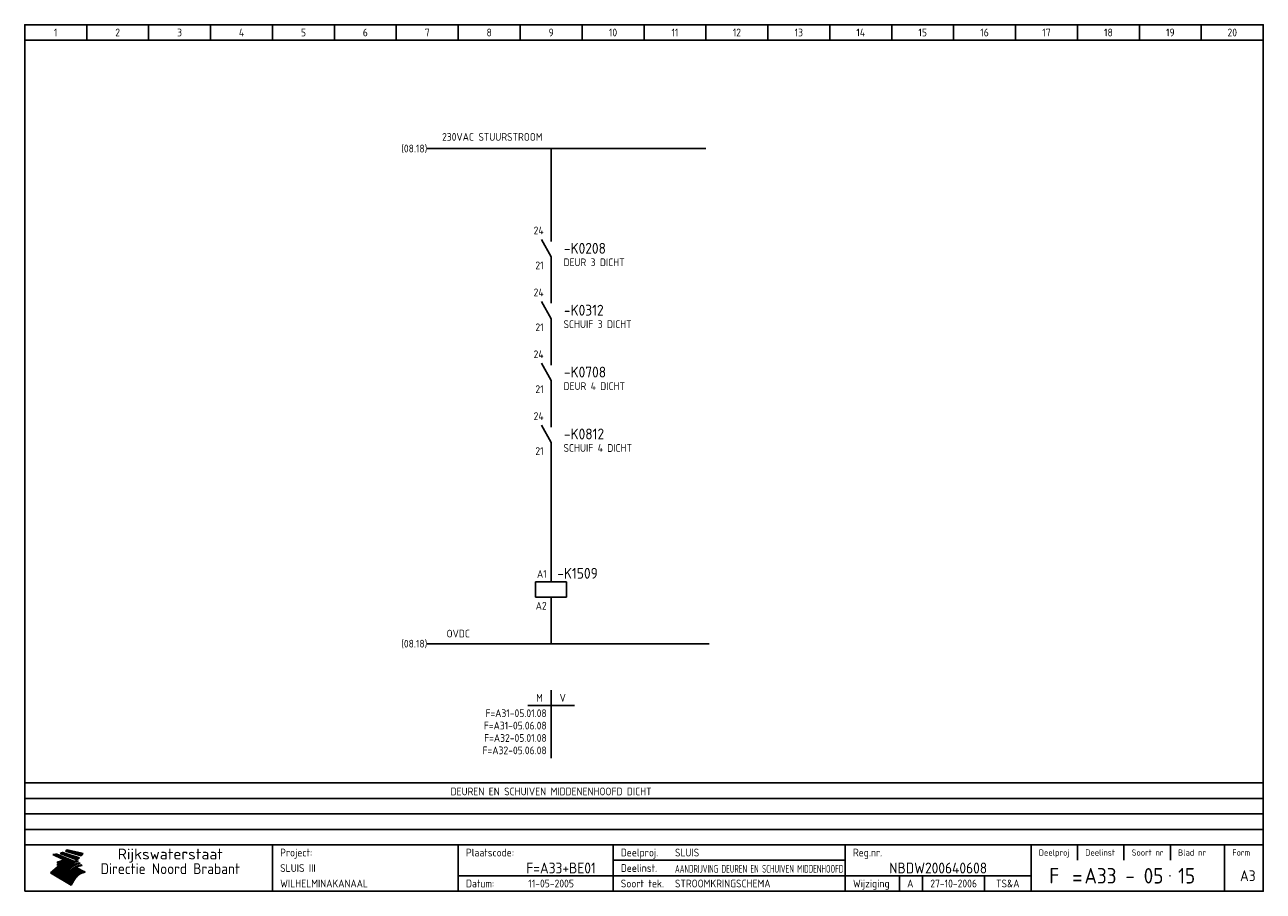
# Model space of a CAD drawing. Extents: x 10 to 410, y 10 to 290.
import ezdxf
from ezdxf.enums import TextEntityAlignment as Align

# ---------------------------------------------------------------- set-up
doc = ezdxf.new("R2010")
doc.units = 0
doc.header["$MEASUREMENT"] = 0
doc.header["$PDMODE"] = 1
for name, color, linetype in [('0-25', 7, 'CONTINUOUS'), ('0-35', 2, 'CONTINUOUS'), ('0-50', 3, 'CONTINUOUS'), ('B-25', 7, 'CONTINUOUS'), ('B-35', 2, 'CONTINUOUS'), ('S-25', 7, 'CONTINUOUS')]:
    doc.layers.add(name, color=color, linetype=linetype)
doc.styles.add('ISO', font='iso.shx')
doc.styles.get("Standard").update_dxf_attribs({"font": 'iso.shx'})

# ---------------------------------------------------------------- blocks, each defined once
blk = doc.blocks.new('KADERA3')
at = {"layer": '0-25'}
for p, q in [((30, 285), (30, 290)), ((50, 285), (50, 290)), ((70, 285), (70, 290)), ((90, 285), (90, 290)), ((110, 285), (110, 290)), ((130, 285), (130, 290)), ((150, 285), (150, 290)), ((170, 285), (170, 290)), ((190, 285), (190, 290)), ((210, 285), (210, 290)), ((230, 285), (230, 290)), ((250, 285), (250, 290)), ((270, 285), (270, 290)), ((290, 285), (290, 290)), ((310, 285), (310, 290)), ((330, 285), (330, 290)), ((350, 285), (350, 290)), ((370, 285), (370, 290)), ((390, 285), (390, 290)), ((10, 285), (410, 285)), ((410, 45), (10, 45)), ((410, 40), (10, 40)), ((410, 35), (10, 35)), ((410, 30), (10, 30)), ((350, 25), (350, 20)), ((365, 25), (365, 20)), ((380, 25), (380, 20)), ((200, 20), (275, 20)), ((150, 15), (335, 15)), ((292.5, 15), (292.5, 10)), ((300, 15), (300, 10)), ((320, 15), (320, 10))]:
    blk.add_line(p, q, dxfattribs=at)
at = {"layer": '0-25', "color": 7}
for p, q in [((19.1, 21.89), (25.12, 19)), ((19.1, 21.89), (25.12, 19)), ((19.17, 21.86), (20.7, 21.86)), ((19.29, 21.8), (20.83, 21.8)), ((19.4, 21.75), (20.96, 21.75)), ((19.52, 21.69), (21.09, 21.69)), ((19.64, 21.63), (21.22, 21.63)), ((19.74, 21.92), (20.56, 21.92)), ((19.75, 21.58), (21.36, 21.58)), ((19.87, 21.52), (21.49, 21.52)), ((19.99, 21.47), (21.62, 21.47)), ((20.11, 21.41), (21.75, 21.41)), ((20.22, 21.35), (21.88, 21.35)), ((20.25, 21.97), (20.43, 21.97)), ((20.34, 21.3), (22.02, 21.3)), ((20.38, 21.99), (26.02, 19.59)), ((20.38, 21.99), (26.02, 19.59)), ((20.46, 21.24), (22.15, 21.24)), ((20.57, 21.18), (22.28, 21.18)), ((20.69, 21.13), (22.41, 21.13)), ((20.81, 21.07), (22.55, 21.07)), ((20.92, 21.02), (22.68, 21.02)), ((21.04, 20.96), (22.81, 20.96)), ((21.16, 20.9), (22.94, 20.9)), ((21.27, 20.85), (23.07, 20.85)), ((21.39, 20.79), (23.21, 20.79)), ((21.47, 22.25), (26.83, 20.19)), ((21.47, 22.25), (26.83, 20.19)), ((21.49, 22.25), (23.07, 22.25)), ((21.51, 20.73), (23.34, 20.73)), ((21.6, 22.2), (23.25, 22.2)), ((21.63, 20.68), (23.47, 20.68)), ((21.65, 22.31), (22.89, 22.31)), ((21.74, 20.62), (23.6, 20.62)), ((21.75, 22.14), (23.42, 22.14)), ((21.8, 22.37), (22.71, 22.37)), ((21.86, 20.57), (23.73, 20.57)), ((21.9, 22.08), (23.6, 22.08)), ((21.94, 22.42), (22.53, 22.42)), ((21.98, 20.51), (23.87, 20.51)), ((22.04, 22.03), (23.78, 22.03)), ((22.06, 22.48), (22.36, 22.48)), ((22.09, 20.45), (24, 20.45)), ((22.18, 22.53), (27.65, 20.8)), ((22.18, 22.53), (27.65, 20.8)), ((22.19, 21.97), (23.96, 21.97)), ((22.21, 20.4), (24.13, 20.4)), ((22.33, 20.34), (24.26, 20.34)), ((22.34, 21.92), (24.13, 21.92)), ((22.37, 20), (23.08, 20)), ((22.44, 20.28), (24.4, 20.28)), ((22.48, 21.86), (24.31, 21.86)), ((22.49, 20.06), (23.04, 20.06)), ((22.56, 20.23), (24.53, 20.23)), ((22.61, 20.12), (22.93, 20.12)), ((22.63, 21.8), (24.49, 21.8)), ((22.68, 20.17), (24.66, 20.17)), ((22.71, 20.17), (22.82, 20.17)), ((23.11, 20.02), (22.77, 20.2)), ((23.11, 20.02), (22.77, 20.2)), ((22.78, 21.75), (24.67, 21.75)), ((22.79, 20.12), (24.79, 20.12)), ((22.91, 20.06), (24.92, 20.06)), ((22.92, 21.69), (24.85, 21.69)), ((23.03, 20), (25.06, 20)), ((23.07, 21.63), (25.02, 21.63)), ((23.14, 22.99), (28.22, 21.46)), ((23.14, 22.99), (28.22, 21.46)), ((23.15, 22.98), (25.33, 22.98)), ((23.22, 21.58), (25.2, 21.58)), ((23.23, 23.04), (25.09, 23.04)), ((23.32, 23.1), (24.84, 23.1)), ((23.34, 22.93), (25.57, 22.93)), ((23.36, 21.52), (25.38, 21.52)), ((23.4, 23.15), (24.6, 23.15)), ((23.49, 23.21), (24.36, 23.21)), ((23.51, 21.47), (25.56, 21.47)), ((23.52, 22.87), (25.81, 22.87)), ((23.57, 23.27), (24.12, 23.27)), ((23.64, 23.32), (23.87, 23.32)), ((23.66, 21.41), (25.74, 21.41)), ((23.7, 23.36), (28.82, 22.17)), ((23.7, 23.36), (28.82, 22.17)), ((23.71, 22.82), (26.06, 22.82)), ((23.8, 21.35), (25.91, 21.35)), ((23.9, 22.76), (26.3, 22.76)), ((23.95, 21.3), (26.09, 21.3)), ((24.09, 22.7), (26.54, 22.7)), ((24.09, 21.24), (26.27, 21.24)), ((24.24, 21.18), (26.45, 21.18)), ((24.27, 22.65), (26.78, 22.65)), ((24.39, 21.13), (26.62, 21.13)), ((24.46, 22.59), (27.03, 22.59)), ((24.53, 21.07), (26.8, 21.07)), ((24.65, 22.53), (27.27, 22.53)), ((24.68, 21.02), (26.98, 21.02)), ((24.83, 20.96), (27.16, 20.96)), ((24.84, 22.48), (27.51, 22.48)), ((24.97, 20.9), (27.34, 20.9)), ((25.02, 22.42), (27.75, 22.42)), ((25.12, 20.85), (27.51, 20.85)), ((25.21, 22.37), (28, 22.37)), ((25.27, 20.79), (27.63, 20.79)), ((25.4, 22.31), (28.24, 22.31)), ((25.41, 20.73), (27.57, 20.73)), ((25.56, 20.68), (27.51, 20.68)), ((25.58, 22.25), (28.48, 22.25)), ((25.71, 20.62), (27.44, 20.62)), ((25.77, 22.2), (28.72, 22.2)), ((25.85, 20.57), (27.37, 20.57)), ((25.96, 22.14), (28.79, 22.14)), ((26, 20.51), (27.29, 20.51)), ((26.15, 22.08), (28.75, 22.08)), ((26.15, 20.45), (27.22, 20.45)), ((26.29, 20.4), (27.14, 20.4)), ((26.33, 22.03), (28.71, 22.03)), ((26.44, 20.34), (27.06, 20.34)), ((26.52, 21.97), (28.66, 21.97)), ((26.59, 20.28), (26.97, 20.28)), ((26.71, 21.92), (28.62, 21.92)), ((26.73, 20.23), (26.89, 20.23)), ((26.9, 21.86), (28.57, 21.86)), ((27.08, 21.8), (28.52, 21.8)), ((27.27, 21.75), (28.48, 21.75)), ((27.46, 21.69), (28.43, 21.69)), ((27.65, 21.63), (28.38, 21.63)), ((27.83, 21.58), (28.33, 21.58)), ((28.02, 21.52), (28.28, 21.52)), ((28.21, 21.47), (28.22, 21.47)), ((20.58, 17.88), (18.3, 16)), ((20.58, 17.88), (18.3, 16)), ((24.94, 11.97), (18.3, 16)), ((24.94, 11.97), (18.3, 16)), ((18.31, 16.01), (20.96, 16.01)), ((18.38, 16.07), (21.46, 16.07)), ((18.45, 16.12), (21.88, 16.12)), ((18.52, 16.18), (22.15, 16.18)), ((18.59, 16.23), (22.38, 16.23)), ((18.65, 16.29), (22.58, 16.29)), ((18.72, 16.35), (22.75, 16.35)), ((18.79, 16.4), (22.91, 16.4)), ((18.86, 16.46), (20.6, 16.46)), ((18.93, 16.52), (20.6, 16.52)), ((18.99, 16.57), (20.6, 16.57)), ((19.06, 16.63), (20.6, 16.63)), ((19.13, 16.68), (20.6, 16.68)), ((19.2, 16.74), (20.6, 16.74)), ((19.27, 16.8), (20.6, 16.8)), ((19.33, 16.85), (21.07, 16.85)), ((19.4, 16.91), (21.55, 16.91)), ((19.47, 16.97), (21.88, 16.97)), ((19.54, 17.02), (22.13, 17.02)), ((19.61, 17.08), (22.34, 17.08)), ((19.67, 17.13), (20.6, 17.13)), ((19.74, 17.19), (20.6, 17.19)), ((19.81, 17.25), (20.6, 17.25)), ((19.88, 17.3), (20.6, 17.3)), ((19.95, 17.36), (20.6, 17.36)), ((20.01, 17.42), (20.6, 17.42)), ((20.08, 17.47), (20.93, 17.47)), ((20.15, 17.53), (21.26, 17.53)), ((20.22, 17.58), (21.51, 17.58)), ((20.29, 17.64), (21.72, 17.64)), ((20.35, 17.7), (21.9, 17.7)), ((20.42, 17.75), (22.07, 17.75)), ((20.49, 17.81), (22.22, 17.81)), ((20.56, 17.87), (22.36, 17.87)), ((20.6, 19.11), (20.58, 19.51)), ((20.6, 19.11), (20.58, 19.51)), ((20.58, 19.5), (22.09, 19.5)), ((20.58, 19.44), (21.95, 19.44)), ((20.59, 19.38), (21.79, 19.38)), ((20.59, 19.33), (21.62, 19.33)), ((20.59, 19.27), (21.42, 19.27)), ((20.6, 19.22), (21.2, 19.22)), ((20.6, 19.16), (20.93, 19.16)), ((20.6, 19.11), (20.69, 19.12)), ((20.6, 19.11), (20.69, 19.12)), ((20.6, 18.79), (20.77, 18.81)), ((20.6, 18.79), (20.77, 18.81)), ((20.6, 18.29), (20.6, 18.79)), ((20.6, 18.29), (20.6, 18.79)), ((20.6, 18.77), (22.46, 18.77)), ((20.6, 18.71), (22.33, 18.71)), ((20.6, 18.65), (22.19, 18.65)), ((20.6, 18.6), (22.04, 18.6)), ((20.6, 18.54), (21.87, 18.54)), ((20.6, 18.48), (21.68, 18.48)), ((20.6, 18.43), (21.46, 18.43)), ((20.6, 18.37), (21.21, 18.37)), ((20.6, 18.29), (20.88, 18.32)), ((20.6, 18.29), (20.88, 18.32)), ((20.6, 18.32), (20.87, 18.32)), ((20.6, 17.88), (20.86, 17.91)), ((20.6, 17.88), (20.86, 17.91)), ((20.6, 17.43), (20.97, 17.48)), ((20.6, 17.43), (20.97, 17.48)), ((20.6, 17.43), (20.6, 17.09)), ((20.6, 17.43), (20.6, 17.09)), ((20.6, 17.09), (21.26, 17.16)), ((20.6, 17.09), (21.26, 17.16)), ((20.6, 16.8), (21.37, 16.89)), ((20.6, 16.8), (21.37, 16.89)), ((20.6, 16.8), (20.6, 16.45)), ((20.6, 16.8), (20.6, 16.45)), ((20.6, 16.45), (21.56, 16.56)), ((20.6, 16.45), (21.56, 16.56)), ((20.6, 15.97), (21.67, 16.09)), ((20.6, 15.97), (21.67, 16.09)), ((20.7, 16.46), (23.06, 16.46)), ((20.9, 19.55), (22.23, 19.55)), ((20.9, 18.82), (22.59, 18.82)), ((20.98, 17.92), (22.5, 17.92)), ((21.02, 17.13), (22.53, 17.13)), ((21.19, 19.61), (22.35, 19.61)), ((21.2, 16.52), (23.2, 16.52)), ((21.32, 18.88), (22.71, 18.88)), ((21.32, 17.98), (22.62, 17.98)), ((21.42, 19.67), (22.47, 19.67)), ((21.47, 17.19), (22.7, 17.19)), ((21.59, 18.03), (22.74, 18.03)), ((21.61, 18.93), (22.82, 18.93)), ((21.62, 19.72), (22.59, 19.72)), ((21.72, 16.57), (23.32, 16.57)), ((21.77, 17.25), (22.85, 17.25)), ((21.8, 19.78), (22.69, 19.78)), ((21.8, 18.09), (22.85, 18.09)), ((21.84, 18.99), (22.92, 18.99)), ((21.96, 19.83), (22.79, 19.83)), ((21.99, 18.15), (22.95, 18.15)), ((22.01, 17.3), (22.99, 17.3)), ((22.03, 19.05), (23.03, 19.05)), ((22.1, 16.63), (23.44, 16.63)), ((22.11, 19.89), (22.89, 19.89)), ((22.16, 18.2), (23.05, 18.2)), ((22.21, 19.1), (23.12, 19.1)), ((22.21, 17.36), (23.12, 17.36)), ((22.24, 19.95), (22.99, 19.95)), ((22.31, 18.26), (23.15, 18.26)), ((22.36, 19.16), (23.22, 19.16)), ((22.38, 16.68), (23.56, 16.68)), ((22.39, 17.42), (23.24, 17.42)), ((22.45, 18.32), (23.24, 18.32)), ((22.51, 19.22), (23.3, 19.22)), ((22.56, 17.47), (23.36, 17.47)), ((22.59, 18.37), (23.33, 18.37)), ((22.6, 16.74), (23.66, 16.74)), ((22.64, 19.27), (23.39, 19.27)), ((22.71, 18.43), (23.42, 18.43)), ((22.71, 17.53), (23.47, 17.53)), ((22.77, 19.33), (23.47, 19.33)), ((22.79, 16.8), (23.77, 16.8)), ((22.83, 18.48), (23.5, 18.48)), ((22.84, 17.58), (23.57, 17.58)), ((22.89, 19.38), (23.55, 19.38)), ((22.94, 18.54), (23.58, 18.54)), ((22.96, 16.85), (23.86, 16.85)), ((22.97, 17.64), (23.67, 17.64)), ((23, 19.44), (23.63, 19.44)), ((23.04, 18.6), (23.66, 18.6)), ((23.1, 19.5), (23.72, 19.5)), ((23.1, 17.7), (23.77, 17.7)), ((23.12, 16.91), (23.96, 16.91)), ((23.14, 18.65), (23.74, 18.65)), ((23.15, 19.95), (25.19, 19.95)), ((23.21, 19.55), (23.8, 19.55)), ((23.21, 17.75), (23.86, 17.75)), ((23.21, 16.01), (28.9, 16.01)), ((23.24, 18.71), (23.82, 18.71)), ((23.26, 19.89), (25.32, 19.89)), ((23.26, 16.97), (24.05, 16.97)), ((23.3, 19.61), (23.88, 19.61)), ((23.32, 17.81), (23.95, 17.81)), ((23.33, 18.77), (23.91, 18.77)), ((23.37, 16.07), (29.08, 16.07)), ((23.38, 19.83), (25.45, 19.83)), ((23.39, 19.67), (23.81, 19.67)), ((23.39, 17.02), (24.14, 17.02)), ((23.42, 18.82), (23.99, 18.82)), ((23.42, 17.87), (24.03, 17.87)), ((23.45, 19.7), (23.58, 19.79)), ((23.45, 19.7), (23.58, 19.79)), ((23.48, 19.72), (23.7, 19.72)), ((23.5, 19.78), (25.58, 19.78)), ((23.51, 18.88), (24.07, 18.88)), ((23.51, 16.12), (29.27, 16.12)), ((23.52, 17.92), (24.11, 17.92)), ((23.52, 17.08), (24.22, 17.08)), ((23.54, 18.9), (24.3, 19.42)), ((23.54, 18.9), (24.3, 19.42)), ((23.56, 19.78), (23.59, 19.78)), ((23.56, 19.39), (23.9, 19.62)), ((23.56, 19.39), (23.9, 19.62)), ((23.58, 19.79), (23.9, 19.62)), ((23.58, 19.79), (23.9, 19.62)), ((23.59, 18.93), (24.15, 18.93)), ((23.61, 19.72), (25.72, 19.72)), ((23.62, 17.98), (24.2, 17.98)), ((23.63, 17.13), (24.3, 17.13)), ((23.65, 18.59), (24.62, 19.25)), ((23.65, 18.59), (24.62, 19.25)), ((29.41, 16.17), (23.65, 16.17)), ((23.67, 18.99), (24.23, 18.99)), ((23.71, 18.03), (24.28, 18.03)), ((23.73, 19.67), (25.85, 19.67)), ((23.75, 19.05), (24.32, 19.05)), ((23.75, 17.19), (24.38, 17.19)), ((23.77, 16.23), (29.47, 16.23)), ((23.79, 18.09), (24.36, 18.09)), ((23.83, 19.1), (24.4, 19.1)), ((23.85, 19.61), (25.98, 19.61)), ((23.85, 17.25), (24.46, 17.25)), ((23.88, 18.15), (24.44, 18.15)), ((23.89, 16.29), (29.36, 16.29)), ((23.92, 19.16), (24.48, 19.16)), ((23.94, 18.19), (25.23, 19.07)), ((23.94, 18.19), (25.23, 19.07)), ((23.95, 17.3), (24.55, 17.3)), ((23.96, 19.55), (25.96, 19.55)), ((23.96, 18.2), (24.53, 18.2)), ((24, 19.22), (24.56, 19.22)), ((24, 16.35), (29.24, 16.35)), ((24.04, 18.26), (24.61, 18.26)), ((24.05, 17.36), (24.63, 17.36)), ((24.06, 17.88), (25.34, 18.76)), ((24.06, 17.88), (25.34, 18.76)), ((24.08, 19.5), (25.88, 19.5)), ((24.08, 19.27), (24.58, 19.27)), ((24.11, 16.4), (29.13, 16.4)), ((24.13, 18.32), (24.69, 18.32)), ((24.14, 17.42), (24.71, 17.42)), ((24.16, 19.33), (24.47, 19.33)), ((24.2, 19.44), (25.79, 19.44)), ((24.21, 18.37), (24.77, 18.37)), ((24.21, 16.46), (29.02, 16.46)), ((24.23, 17.47), (24.79, 17.47)), ((24.24, 17.48), (25.52, 18.36)), ((24.24, 17.48), (25.52, 18.36)), ((24.25, 19.38), (24.36, 19.38)), ((24.29, 18.43), (24.85, 18.43)), ((24.3, 19.42), (24.62, 19.25)), ((24.3, 19.42), (24.62, 19.25)), ((24.31, 19.38), (25.71, 19.38)), ((24.31, 17.53), (24.87, 17.53)), ((24.31, 16.52), (28.91, 16.52)), ((24.35, 17.17), (25.64, 18.05)), ((24.35, 17.17), (25.64, 18.05)), ((24.37, 18.48), (24.94, 18.48)), ((24.39, 17.58), (24.96, 17.58)), ((24.4, 16.57), (28.79, 16.57)), ((24.43, 19.33), (25.62, 19.33)), ((24.45, 18.54), (25.02, 18.54)), ((24.47, 17.64), (25.04, 17.64)), ((24.49, 16.63), (28.68, 16.63)), ((24.54, 18.6), (25.1, 18.6)), ((24.55, 19.27), (25.54, 19.27)), ((24.56, 17.7), (25.12, 17.7)), ((24.57, 16.68), (28.57, 16.68)), ((24.62, 18.65), (25.18, 18.65)), ((24.63, 16.72), (25.91, 17.6)), ((24.63, 16.72), (25.91, 17.6)), ((24.64, 17.75), (25.2, 17.75)), ((24.66, 16.74), (28.45, 16.74)), ((24.67, 19.22), (25.45, 19.22)), ((24.7, 18.71), (25.27, 18.71)), ((24.72, 17.81), (25.29, 17.81)), ((24.74, 16.8), (28.34, 16.8)), ((24.78, 19.16), (25.37, 19.16)), ((24.78, 18.77), (25.34, 18.77)), ((24.8, 17.87), (25.37, 17.87)), ((24.82, 16.85), (28.23, 16.85)), ((24.87, 18.82), (25.4, 18.82)), ((24.89, 17.92), (25.45, 17.92)), ((24.9, 19.1), (25.28, 19.1)), ((24.9, 16.91), (28.11, 16.91)), ((24.95, 18.88), (25.45, 18.88)), ((24.97, 17.98), (25.53, 17.98)), ((24.99, 16.97), (28, 16.97)), ((25.02, 19.05), (25.2, 19.05)), ((25.03, 18.93), (25.51, 18.93)), ((25.05, 18.03), (25.61, 18.03)), ((25.07, 17.02), (27.89, 17.02)), ((25.11, 18.99), (25.57, 18.99)), ((26.02, 19.59), (25.12, 19)), ((26.02, 19.59), (25.12, 19)), ((25.13, 18.09), (25.68, 18.09)), ((25.15, 17.08), (27.77, 17.08)), ((25.19, 19.05), (25.63, 19.05)), ((25.21, 18.15), (25.75, 18.15)), ((25.23, 17.13), (27.66, 17.13)), ((25.26, 19.1), (25.7, 19.1)), ((25.3, 18.2), (25.82, 18.2)), ((25.31, 17.19), (27.55, 17.19)), ((25.33, 19.16), (25.77, 19.16)), ((25.38, 18.26), (25.89, 18.26)), ((25.39, 19.22), (25.85, 19.22)), ((25.4, 17.25), (27.43, 17.25)), ((25.46, 18.32), (25.97, 18.32)), ((25.47, 19.27), (25.93, 19.27)), ((25.48, 17.3), (27.32, 17.3)), ((25.54, 19.33), (26.03, 19.33)), ((25.54, 18.37), (26.06, 18.37)), ((25.56, 17.36), (27.21, 17.36)), ((25.62, 18.43), (26.14, 18.43)), ((25.63, 19.38), (26.13, 19.38)), ((25.64, 17.42), (27.1, 17.42)), ((25.7, 18.48), (26.24, 18.48)), ((25.72, 19.44), (26.24, 19.44)), ((25.73, 17.47), (26.98, 17.47)), ((25.79, 18.54), (26.34, 18.54)), ((25.81, 17.53), (26.87, 17.53)), ((25.82, 19.5), (26.36, 19.5)), ((25.89, 18.6), (26.46, 18.6)), ((25.89, 17.58), (26.76, 17.58)), ((25.93, 19.55), (26.53, 19.55)), ((25.96, 17.64), (26.64, 17.64)), ((25.99, 18.65), (26.58, 18.65)), ((26.04, 17.7), (26.59, 17.7)), ((26.06, 19.61), (26.85, 19.61)), ((26.1, 18.71), (26.72, 18.71)), ((26.12, 17.75), (26.67, 17.75)), ((26.2, 17.81), (26.76, 17.81)), ((26.21, 19.67), (27.23, 19.67)), ((26.23, 18.77), (26.89, 18.77)), ((26.29, 17.87), (26.86, 17.87)), ((26.37, 18.82), (27.09, 18.82)), ((26.39, 17.92), (26.97, 17.92)), ((26.44, 19.72), (27.18, 19.72)), ((26.49, 17.98), (27.09, 17.98)), ((26.53, 18.88), (27.34, 18.88)), ((26.56, 17.68), (29.54, 16.2)), ((26.56, 17.68), (29.54, 16.2)), ((26.6, 18.03), (27.22, 18.03)), ((26.72, 18.09), (27.38, 18.09)), ((26.73, 18.93), (27.66, 18.93)), ((26.85, 18.15), (27.56, 18.15)), ((26.99, 18.99), (27.9, 18.99)), ((27, 18.2), (27.8, 18.2)), ((27.13, 19.78), (27.25, 19.64)), ((27.13, 19.78), (27.25, 19.64)), ((27.18, 18.26), (28.13, 18.26)), ((27.26, 19.05), (27.84, 19.05)), ((27.39, 18.32), (28.47, 18.32)), ((27.7, 18.37), (28.49, 18.37)), ((27.78, 19.1), (27.93, 18.96)), ((27.78, 19.1), (27.93, 18.96)), ((28, 18.43), (28.44, 18.43)), ((28.29, 15.83), (29.54, 16.2)), ((28.29, 15.83), (29.54, 16.2)), ((28.39, 18.48), (28.54, 18.32)), ((28.39, 18.48), (28.54, 18.32)), ((29.54, 16.2), (29.45, 16.17)), ((29.54, 16.2), (29.45, 16.17)), ((29.46, 16.18), (29.47, 16.18)), ((18.38, 15.95), (20.6, 15.95)), ((18.47, 15.9), (20.6, 15.9)), ((18.57, 15.84), (20.6, 15.84)), ((18.66, 15.78), (20.6, 15.78)), ((18.75, 15.73), (20.6, 15.73)), ((18.85, 15.67), (20.6, 15.67)), ((18.94, 15.62), (20.6, 15.62)), ((19.03, 15.56), (27.83, 15.56)), ((19.12, 15.5), (27.75, 15.5)), ((19.22, 15.45), (27.66, 15.45)), ((19.31, 15.39), (27.58, 15.39)), ((19.4, 15.33), (27.5, 15.33)), ((19.49, 15.28), (27.43, 15.28)), ((19.59, 15.22), (27.36, 15.22)), ((19.68, 15.17), (27.29, 15.17)), ((19.77, 15.11), (27.22, 15.11)), ((19.86, 15.05), (27.15, 15.05)), ((19.96, 15), (27.09, 15)), ((20.05, 14.94), (27.02, 14.94)), ((20.14, 14.88), (26.96, 14.88)), ((20.24, 14.83), (26.9, 14.83)), ((20.33, 14.77), (26.84, 14.77)), ((20.42, 14.72), (26.79, 14.72)), ((20.51, 14.66), (26.73, 14.66)), ((20.6, 15.97), (20.6, 15.58)), ((20.6, 15.97), (20.6, 15.58)), ((20.6, 15.58), (21.95, 15.73)), ((20.6, 15.58), (21.95, 15.73)), ((20.61, 14.6), (26.68, 14.6)), ((20.7, 14.55), (26.62, 14.55)), ((20.79, 14.49), (26.57, 14.49)), ((20.88, 14.43), (26.52, 14.43)), ((20.94, 15.62), (27.92, 15.62)), ((20.98, 14.38), (26.47, 14.38)), ((21.07, 14.32), (26.42, 14.32)), ((21.16, 14.27), (26.38, 14.27)), ((21.25, 14.21), (26.33, 14.21)), ((21.35, 14.15), (26.29, 14.15)), ((21.44, 14.1), (26.24, 14.1)), ((21.45, 15.67), (28.01, 15.67)), ((21.53, 14.04), (26.2, 14.04)), ((21.63, 13.98), (26.16, 13.98)), ((21.72, 13.93), (26.12, 13.93)), ((21.81, 13.87), (26.08, 13.87)), ((21.9, 13.82), (26.04, 13.82)), ((21.96, 15.73), (28.11, 15.73)), ((22, 13.76), (26, 13.76)), ((22.09, 13.7), (25.96, 13.7)), ((22.18, 13.65), (25.93, 13.65)), ((22.27, 13.59), (25.89, 13.59)), ((22.34, 15.78), (28.21, 15.78)), ((22.37, 13.53), (25.86, 13.53)), ((22.46, 13.48), (25.82, 13.48)), ((22.55, 13.42), (25.79, 13.42)), ((22.62, 15.84), (28.33, 15.84)), ((22.65, 13.37), (25.76, 13.37)), ((22.74, 13.31), (25.73, 13.31)), ((22.83, 13.25), (25.69, 13.25)), ((22.84, 15.9), (28.52, 15.9)), ((22.92, 13.2), (25.66, 13.2)), ((23.02, 13.14), (25.63, 13.14)), ((23.04, 15.95), (28.71, 15.95)), ((23.11, 13.08), (25.59, 13.08)), ((23.2, 13.03), (25.56, 13.03)), ((23.29, 12.97), (25.53, 12.97)), ((23.39, 12.92), (25.5, 12.92)), ((23.48, 12.86), (25.46, 12.86)), ((23.57, 12.8), (25.43, 12.8)), ((23.66, 12.75), (25.4, 12.75)), ((23.76, 12.69), (25.36, 12.69)), ((23.85, 12.63), (25.33, 12.63)), ((23.94, 12.58), (25.3, 12.58)), ((24.04, 12.52), (25.26, 12.52)), ((24.13, 12.47), (25.23, 12.47)), ((24.22, 12.41), (25.2, 12.41)), ((24.31, 12.35), (25.17, 12.35)), ((24.41, 12.3), (25.13, 12.3)), ((24.5, 12.24), (25.1, 12.24)), ((24.59, 12.18), (25.07, 12.18)), ((24.68, 12.13), (25.03, 12.13)), ((24.78, 12.07), (25, 12.07)), ((24.87, 12.02), (24.97, 12.02)), ((24.94, 11.97), (25.81, 13.45)), ((24.94, 11.97), (25.81, 13.45))]:
    blk.add_line(p, q, dxfattribs=at)
for centre, radius, start, end in [((19.15, 29.7), 7.8, 269.6055, 279.0886), ((19.15, 29.7), 7.8, 269.6055, 279.0886), ((19.93, 25.38), 5.91, 276.3402, 298.7463), ((19.93, 25.38), 5.91, 276.3402, 298.7463), ((19.84, 25.09), 6.03, 278.129, 302.868), ((19.84, 25.09), 6.03, 278.129, 302.868), ((19.84, 27.26), 5.27, 288.0217, 296.3084), ((19.84, 27.26), 5.27, 288.0217, 296.3084), ((20.49, 27.56), 5.28, 300.0654, 307.393), ((20.49, 27.56), 5.28, 300.0654, 307.393), ((24.11, 24.7), 5.26, 301.1147, 312.2814), ((24.11, 24.7), 5.26, 301.1147, 312.2814), ((21.95, 27.32), 8.59, 316.9248, 323.1399), ((21.95, 27.32), 8.59, 316.9248, 323.1399), ((20.21, 23.78), 5.91, 273.6149, 304.3803), ((20.21, 23.78), 5.91, 273.6149, 304.3803), ((20.35, 24.56), 5.76, 274.164, 302.5474), ((20.35, 24.56), 5.76, 274.164, 302.5474), ((20.05, 24.28), 6.02, 277.9472, 305.7139), ((20.05, 24.28), 6.02, 277.9472, 305.7139), ((20.04, 23.49), 6.09, 278.8115, 306.4242), ((20.04, 23.49), 6.09, 278.8115, 306.4242), ((20.53, 23.07), 5.96, 277.0519, 304.973), ((20.53, 23.07), 5.96, 277.0519, 304.973), ((20.72, 22.76), 5.91, 276.3402, 304.3803), ((20.72, 22.76), 5.91, 276.3402, 304.3803), ((21.06, 22.34), 5.81, 274.9043, 303.1745), ((21.06, 22.34), 5.81, 274.9043, 303.1745), ((20.82, 22.06), 6.04, 278.1111, 305.8489), ((20.82, 22.06), 6.04, 278.1111, 305.8489), ((21.3, 21.6), 5.91, 276.3402, 304.3803), ((21.3, 21.6), 5.91, 276.3402, 304.3803), ((27.05, 17.17), 2.63, 107.4286, 133.7799), ((27.05, 17.17), 2.63, 107.4286, 133.7799), ((27.45, 16.91), 2.81, 110.4143, 138.7411), ((27.45, 16.91), 2.81, 110.4143, 138.7411), ((27.57, 15.64), 3.4, 98.1566, 126.9045), ((27.57, 15.64), 3.4, 98.1566, 126.9045), ((27.91, 15.54), 3.39, 100.5835, 132.088), ((27.91, 15.54), 3.39, 100.5835, 132.088), ((28.21, 14.74), 3.67, 95.7581, 128.7216), ((28.21, 14.74), 3.67, 95.7581, 128.7216), ((27.01, 16.84), 2.93, 87.7348, 104.8316), ((27.01, 16.84), 2.93, 87.7348, 104.8316), ((27.37, 15.71), 3.93, 91.7838, 103.2817), ((27.37, 15.71), 3.93, 91.7838, 103.2817), ((28.4, 15.05), 3.21, 96.3886, 125.0052), ((28.4, 15.05), 3.21, 96.3886, 125.0052), ((27.82, 16.31), 2.8, 90.634, 105.1984), ((27.82, 16.31), 2.8, 90.634, 105.1984), ((28.19, 15.04), 3.93, 93.8342, 103.2817), ((28.19, 15.04), 3.93, 93.8342, 103.2817), ((28.58, 15.69), 2.8, 93.8141, 105.1984), ((28.58, 15.69), 2.8, 93.8141, 105.1984), ((28.95, 14.41), 3.93, 96.0135, 103.2817), ((28.95, 14.41), 3.93, 96.0135, 103.2817), ((31.24, 10.26), 6.3, 117.9568, 149.6251), ((31.24, 10.26), 6.3, 117.9568, 149.6251)]:
    blk.add_arc(centre, radius, start, end, dxfattribs=at)
at = {"layer": '0-35'}
for p, q in [((90, 25), (90, 10)), ((150, 25), (150, 10)), ((200, 25), (200, 10)), ((275, 25), (275, 10)), ((335, 25), (335, 10)), ((397.5, 25), (397.5, 10))]:
    blk.add_line(p, q, dxfattribs=at)
at = {"layer": '0-50'}
for p, q in [((10, 25), (410, 25)), ((348.75, 15), (351.25, 15)), ((348.75, 13.5), (351.25, 13.5))]:
    blk.add_line(p, q, dxfattribs=at)
blk.add_lwpolyline([(10, 10), (410, 10), (410, 290), (10, 290)], close=True, dxfattribs=at)
at = {"layer": '0-50', "const_width": 0.25}
blk.add_lwpolyline([(379.75, 15, 1), (380, 15, 1)], format="xyb", close=True, dxfattribs=at)
at = {"layer": '0-25', "style": 'ISO'}
for s, height, p in [('Project:', 2.5, (92.5, 22.5)), ('Plaatscode:', 2.5, (152.5, 22.5)), ('Deelproj.', 2.5, (202.5, 22.5)), ('Reg.nr.', 2.5, (277.5, 22.5)), ('Deelproj', 2, (337.5, 22.5)), ('Deelinst', 2, (352.5, 22.5)), ('Soort nr', 2, (367.5, 22.5)), ('Blad nr', 2, (382.5, 22.5)), ('Form', 2, (400, 22.5)), ('Deelinst.', 2.5, (202.5, 17.5)), ('Datum:', 2.5, (152.5, 12.5)), ('Soort tek.', 2.5, (202.5, 12.5)), ('Wijziging', 2.5, (277.5, 12.5))]:
    blk.add_text(s, height=height, dxfattribs=at).set_placement(p, align=Align.MIDDLE_LEFT)
for tag, p in [('STR1', (20, 287.5)), ('STR2', (40, 287.5)), ('STR3', (60, 287.5)), ('STR4', (80, 287.5)), ('STR5', (100, 287.5)), ('STR6', (120, 287.5)), ('STR7', (140, 287.5)), ('STR8', (160, 287.5)), ('STR9', (180, 287.5)), ('STR10', (200, 287.5)), ('STR11', (220, 287.5)), ('STR12', (240, 287.5)), ('STR13', (260, 287.5)), ('STR14', (280, 287.5)), ('STR15', (300, 287.5)), ('STR16', (320, 287.5)), ('STR17', (340, 287.5)), ('STR18', (360, 287.5)), ('STR19', (380, 287.5)), ('STR20', (400, 287.5)), ('W', (180, 12.5)), ('Z', (310, 12.5)), ('Y', (327.5, 12.5))]:
    blk.add_attdef(tag, text='', height=2.5, dxfattribs=at).set_placement(p, align=Align.MIDDLE)
for tag, p in [('N', (220, 22.5)), ('B', (92.5, 17.5)), ('P', (220, 17.5)), ('C', (92.5, 12.5)), ('U', (220, 12.5)), ('REV', (295, 12.5))]:
    blk.add_attdef(tag, text='', height=2.5, dxfattribs=at).set_placement(p, align=Align.MIDDLE_LEFT)
at = {"layer": '0-35', "style": 'ISO', "width": 1.182609}
blk.add_text('Rijkswaterstaat', height=3.5, dxfattribs=at).set_placement((40, 20.28), (74, 20.28), align=Align.FIT)
at = {"layer": '0-35', "color": 2, "style": 'ISO', "width": 1.016949}
blk.add_text('Directie Noord Brabant', height=3.5, dxfattribs=at).set_placement((34.5, 15.53), (79.5, 15.53), align=Align.FIT)
at = {"layer": '0-35', "style": 'ISO'}
for tag, p in [('X', (178.5, 17.5)), ('FORM', (402.5, 15))]:
    blk.add_attdef(tag, text='', height=3.5, dxfattribs=at).set_placement(p, align=Align.MIDDLE_LEFT)
blk.add_attdef('RNR', text='', height=3.5, dxfattribs=at).set_placement((305, 17.5), align=Align.MIDDLE)
at = {"layer": '0-50', "style": 'ISO'}
for tag, p in [('M', (342.5, 15)), ('O', (365, 15))]:
    blk.add_attdef(tag, text='', height=5, dxfattribs=at).set_placement(p, align=Align.MIDDLE)
blk.add_attdef('Q', text='', height=5, dxfattribs=at).set_placement((382.5, 15), align=Align.MIDDLE_LEFT)
blk = doc.blocks.new('0059')
at = {"layer": 'S-25'}
for p, q in [((0, 0), (0, -5)), ((-5, -5), (5, -5)), ((-5, -10), (-5, -5)), ((5, -10), (5, -5)), ((-5, -10), (5, -10)), ((0, -10), (0, -15))]:
    blk.add_line(p, q, dxfattribs=at)
at = {"layer": 'B-25'}
for tag, p in [('KN1', (-1.43, -3.73)), ('KN2', (-1.43, -14.01))]:
    blk.add_attdef(tag, text='', height=2.5, dxfattribs=at).set_placement(p, align=Align.RIGHT)
at = {"layer": 'B-35'}
blk.add_attdef('KT', (7.14, -8.99), '', height=3.5, dxfattribs=at)
blk = doc.blocks.new('0060')
at = {"layer": 'S-25'}
for p, q in [((0, 0), (0, -22)), ((-7.5, -5), (0, -5)), ((7.5, -5), (0, -5))]:
    blk.add_line(p, q, dxfattribs=at)
at = {"layer": 'B-25', "style": 'ISO'}
blk.add_text('M', height=2.5, dxfattribs=at).set_placement((-3.75, -2.5), align=Align.MIDDLE_CENTER)
blk.add_text('V', height=2.5, dxfattribs=at).set_placement((3.75, -2.5), align=Align.MIDDLE)
at = {"layer": 'B-25'}
for tag, p in [('M1', (-1.43, -8.73)), ('M2', (-1.43, -12.73)), ('M3', (-1.43, -16.73)), ('M4', (-1.43, -20.73))]:
    blk.add_attdef(tag, text='', height=2.5, dxfattribs=at).set_placement(p, align=Align.RIGHT)
for tag, p in [('V1', (1.57, -8.73)), ('V2', (1.57, -12.73)), ('V3', (1.57, -16.73)), ('V4', (1.57, -20.73))]:
    blk.add_attdef(tag, p, '', height=2.5, dxfattribs=at)
blk = doc.blocks.new('0034')
at = {"layer": 'S-25'}
for p, q in [((0, 0), (0, -5)), ((0, -10), (-3.12, -4.38)), ((0, -10), (0, -15))]:
    blk.add_line(p, q, dxfattribs=at)
at = {"layer": 'B-25'}
for tag, p in [('KN1', (-2.43, -2.73)), ('KN2', (-2.43, -14.01))]:
    blk.add_attdef(tag, text='', height=2.5, dxfattribs=at).set_placement(p, align=Align.RIGHT)
blk.add_attdef('OM1', (4, -13.01), '', height=2.5, dxfattribs=at)
at = {"layer": 'B-35'}
blk.add_attdef('KT', (4.14, -8.99), '', height=3.5, dxfattribs=at)

msp = doc.modelspace()

# ---------------------------------------------------------------- linework, layer by layer
at = {"layer": 'S-25'}
for p, q in [((10, 285), (25, 285)), ((140, 250), (230, 250)), ((180, 250), (180, 225)), ((180, 210), (180, 205)), ((180, 190), (180, 185)), ((180, 170), (180, 165)), ((180, 150), (180, 110)), ((180, 105), (180, 90)), ((231, 90), (140, 90))]:
    msp.add_line(p, q, dxfattribs=at)
for p in [(168.25, 215), (168.25, 215), (168.25, 215), (175.5, 215), (175.5, 215), (175.5, 215), (182.75, 215), (182.75, 215), (182.75, 215), (180, 105), (40, 55), (180, 50), (180, 50)]:
    msp.add_point(p, dxfattribs=at)
at = {"layer": 'S-25', "linetype": 'Continuous'}
msp.add_point((85, 124.5), dxfattribs=at)
msp.add_point((85, 124.5), dxfattribs=at)

# ---------------------------------------------------------------- block references
at = {"layer": 'S-25'}
ref = msp.add_blockref('KADERA3', (0, 0), dxfattribs=at)
ref.add_attrib('B', 'SLUIS III', dxfattribs={"layer": '0-25', "height": 2.5, "style": 'ISO'}).set_placement((92.5, 17.5), align=Align.MIDDLE_LEFT)
ref.add_attrib('C', 'WILHELMINAKANAAL', dxfattribs={"layer": '0-25', "height": 2.5, "style": 'ISO'}).set_placement((92.5, 12.5), align=Align.MIDDLE_LEFT)
ref.add_attrib('N', 'SLUIS', dxfattribs={"layer": '0-25', "height": 2.5, "style": 'ISO'}).set_placement((220, 22.5), align=Align.MIDDLE_LEFT)
ref.add_attrib('U', 'STROOMKRINGSCHEMA', dxfattribs={"layer": '0-25', "height": 2.5, "style": 'ISO'}).set_placement((220, 12.5), align=Align.MIDDLE_LEFT)
ref.add_attrib('M', 'F', dxfattribs={"layer": '0-50', "height": 5, "style": 'ISO'}).set_placement((342.5, 15), align=Align.MIDDLE)
ref.add_attrib('O', 'A33 - 05', dxfattribs={"layer": '0-50', "height": 5, "style": 'ISO'}).set_placement((365, 15), align=Align.MIDDLE)
ref.add_attrib('Q', '15', dxfattribs={"layer": '0-50', "height": 5, "style": 'ISO'}).set_placement((382.5, 15), align=Align.MIDDLE_LEFT)
ref.add_attrib('X', 'F=A33+BE01', dxfattribs={"layer": '0-35', "height": 3.5, "style": 'ISO'}).set_placement((172, 17.5), align=Align.MIDDLE_LEFT)
ref.add_attrib('RNR', 'NBDW200640608', dxfattribs={"layer": '0-35', "height": 3.5, "style": 'ISO'}).set_placement((305, 17.5), align=Align.MIDDLE)
ref.add_attrib('W', '11-05-2005', dxfattribs={"layer": '0-25', "height": 2.5, "style": 'ISO'}).set_placement((180, 12.5), align=Align.MIDDLE)
ref.add_attrib('FORM', 'A3', dxfattribs={"layer": '0-35', "height": 3.5, "style": 'ISO'}).set_placement((402.5, 15), align=Align.MIDDLE_LEFT)
ref.add_attrib('REV', 'A', dxfattribs={"layer": '0-25', "height": 2.5, "style": 'ISO'}).set_placement((295, 12.5), align=Align.MIDDLE_LEFT)
ref.add_attrib('Z', '27-10-2006', dxfattribs={"layer": '0-25', "height": 2.5, "style": 'ISO'}).set_placement((310, 12.5), align=Align.MIDDLE)
ref.add_attrib('Y', 'TS&A', dxfattribs={"layer": '0-25', "height": 2.5, "style": 'ISO'}).set_placement((327.5, 12.5), align=Align.MIDDLE)
ref.add_attrib('STR1', '1', dxfattribs={"layer": '0-25', "height": 2.5, "style": 'ISO'}).set_placement((20, 287.5), align=Align.MIDDLE)
ref.add_attrib('STR2', '2', dxfattribs={"layer": '0-25', "height": 2.5, "style": 'ISO'}).set_placement((40, 287.5), align=Align.MIDDLE)
ref.add_attrib('STR3', '3', dxfattribs={"layer": '0-25', "height": 2.5, "style": 'ISO'}).set_placement((60, 287.5), align=Align.MIDDLE)
ref.add_attrib('STR4', '4', dxfattribs={"layer": '0-25', "height": 2.5, "style": 'ISO'}).set_placement((80, 287.5), align=Align.MIDDLE)
ref.add_attrib('STR5', '5', dxfattribs={"layer": '0-25', "height": 2.5, "style": 'ISO'}).set_placement((100, 287.5), align=Align.MIDDLE)
ref.add_attrib('STR6', '6', dxfattribs={"layer": '0-25', "height": 2.5, "style": 'ISO'}).set_placement((120, 287.5), align=Align.MIDDLE)
ref.add_attrib('STR7', '7', dxfattribs={"layer": '0-25', "height": 2.5, "style": 'ISO'}).set_placement((140, 287.5), align=Align.MIDDLE)
ref.add_attrib('STR8', '8', dxfattribs={"layer": '0-25', "height": 2.5, "style": 'ISO'}).set_placement((160, 287.5), align=Align.MIDDLE)
ref.add_attrib('STR9', '9', dxfattribs={"layer": '0-25', "height": 2.5, "style": 'ISO'}).set_placement((180, 287.5), align=Align.MIDDLE)
ref.add_attrib('STR10', '10', dxfattribs={"layer": '0-25', "height": 2.5, "style": 'ISO'}).set_placement((200, 287.5), align=Align.MIDDLE)
ref.add_attrib('STR11', '11', dxfattribs={"layer": '0-25', "height": 2.5, "style": 'ISO'}).set_placement((220, 287.5), align=Align.MIDDLE)
ref.add_attrib('STR12', '12', dxfattribs={"layer": '0-25', "height": 2.5, "style": 'ISO'}).set_placement((240, 287.5), align=Align.MIDDLE)
ref.add_attrib('STR13', '13', dxfattribs={"layer": '0-25', "height": 2.5, "style": 'ISO'}).set_placement((260, 287.5), align=Align.MIDDLE)
ref.add_attrib('STR14', '14', dxfattribs={"layer": '0-25', "height": 2.5, "style": 'ISO'}).set_placement((280, 287.5), align=Align.MIDDLE)
ref.add_attrib('STR15', '15', dxfattribs={"layer": '0-25', "height": 2.5, "style": 'ISO'}).set_placement((300, 287.5), align=Align.MIDDLE)
ref.add_attrib('STR16', '16', dxfattribs={"layer": '0-25', "height": 2.5, "style": 'ISO'}).set_placement((320, 287.5), align=Align.MIDDLE)
ref.add_attrib('STR17', '17', dxfattribs={"layer": '0-25', "height": 2.5, "style": 'ISO'}).set_placement((340, 287.5), align=Align.MIDDLE)
ref.add_attrib('STR18', '18', dxfattribs={"layer": '0-25', "height": 2.5, "style": 'ISO'}).set_placement((360, 287.5), align=Align.MIDDLE)
ref.add_attrib('STR19', '19', dxfattribs={"layer": '0-25', "height": 2.5, "style": 'ISO'}).set_placement((380, 287.5), align=Align.MIDDLE)
ref.add_attrib('STR20', '20', dxfattribs={"layer": '0-25', "height": 2.5, "style": 'ISO'}).set_placement((400, 287.5), align=Align.MIDDLE)
for name, p, values in [('0034', (180, 225), {'KT': '-K0208', 'OM1': 'DEUR 3 DICHT', 'KN1': '24', 'KN2': '21'}), ('0034', (180, 205), {'KT': '-K0312', 'OM1': 'SCHUIF 3 DICHT', 'KN1': '24', 'KN2': '21'}), ('0034', (180, 185), {'KT': '-K0708', 'OM1': 'DEUR 4 DICHT', 'KN1': '24', 'KN2': '21'}), ('0034', (180, 165), {'KT': '-K0812', 'OM1': 'SCHUIF 4 DICHT', 'KN1': '24', 'KN2': '21'}), ('0060', (180, 75), {'M1': 'F=A31-05.01.08', 'M2': 'F=A31-05.06.08', 'M3': 'F=A32-05.01.08', 'M4': 'F=A32-05.06.08'})]:
    msp.add_blockref(name, p, dxfattribs=at).add_auto_attribs(values)
ref = msp.add_blockref('0059', (180, 115), dxfattribs=at)
ref.add_attrib('KT', '-K1509', (182, 111), dxfattribs={"layer": 'B-35', "height": 3.5})
ref.add_attrib('KN1', 'A1', dxfattribs={"layer": 'B-25', "height": 2.5}).set_placement((178.57, 111.27), align=Align.RIGHT)
ref.add_attrib('KN2', 'A2', dxfattribs={"layer": 'B-25', "height": 2.5}).set_placement((178.57, 100.99), align=Align.RIGHT)

# ---------------------------------------------------------------- texts
at = {"layer": 'B-25'}
for s, p in [('230VAC STUURSTROOM', (161, 252.5)), ('OVDC', (150, 92))]:
    msp.add_text(s, height=2.5, dxfattribs=at).set_placement(p, align=Align.CENTER)
for p in [(140, 250), (140, 90)]:
    msp.add_text('(08.18)', height=2.5, dxfattribs=at).set_placement(p, align=Align.MIDDLE_RIGHT)
at = {"layer": 'B-25', "style": 'ISO'}
msp.add_text('DEUREN EN SCHUIVEN MIDDENENHOOFD DICHT', height=2.5, dxfattribs=at).set_placement((180, 41), align=Align.CENTER)
at = {"layer": 'B-25', "style": 'ISO', "width": 0.793392}
msp.add_text('AANDRIJVING DEUREN EN SCHUIVEN MIDDENHOOFD', height=2.5, dxfattribs=at).set_placement((220, 16), (274.4, 16), align=Align.FIT)

doc.saveas('drawing.dxf')
